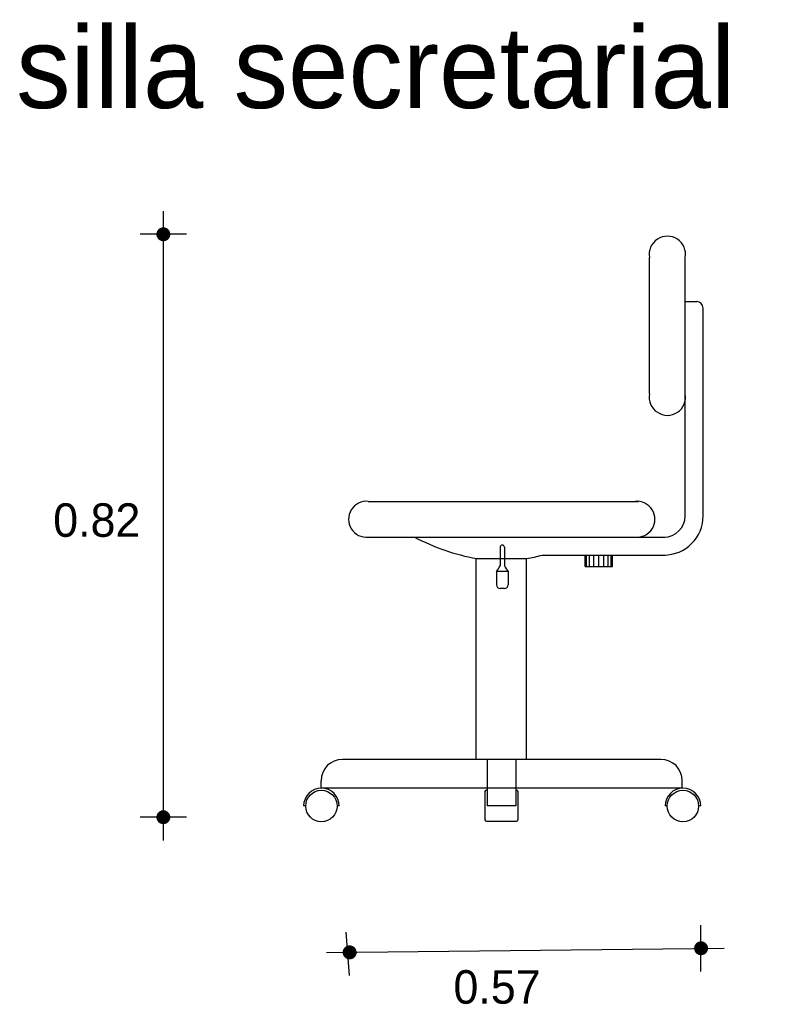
# Model space of a CAD drawing. Extents: x 1.9 to 2.97, y -3.95 to -2.57.
import ezdxf

# ---------------------------------------------------------------- set-up
doc = ezdxf.new("R2010")
doc.units = 0
doc.header["$MEASUREMENT"] = 0
for name, color, linetype in [('COTAS', 6, 'CONTINUOUS'), ('DIBUJO', 5, 'CONTINUOUS'), ('TEXTO', 4, 'CONTINUOUS')]:
    doc.layers.add(name, color=color, linetype=linetype)

msp = doc.modelspace()

# ---------------------------------------------------------------- linework, layer by layer
at = {"layer": 'COTAS'}
for p, q in [((2.0986, -2.8396), (2.0986, -3.7178)), ((2.1311, -2.872), (2.0662, -2.872)), ((2.1311, -3.6853), (2.0662, -3.6853)), ((2.3587, -3.9063), (2.3539, -3.8459)), ((2.8491, -3.9006), (2.8491, -3.8357)), ((2.3262, -3.8739), (2.8816, -3.8682))]:
    msp.add_line(p, q, dxfattribs=at)
at = {"layer": 'COTAS', "const_width": 0.00974}
for points in [[(2.0938, -2.872, 1), (2.1035, -2.872, 1)], [(2.0938, -3.6853, 1), (2.1035, -3.6853, 1)], [(2.8443, -3.8682, 1), (2.854, -3.8682, 1)], [(2.3538, -3.8739, 1), (2.3636, -3.8739, 1)]]:
    msp.add_lwpolyline(points, format="xyb", close=True, dxfattribs=at)
at = {"layer": 'DIBUJO'}
for p, q in [((2.7772, -3.0946), (2.7772, -2.9046)), ((2.8272, -3.0946), (2.8272, -2.9046)), ((2.8273, -2.9659), (2.8431, -2.9659)), ((2.8521, -3.2646), (2.8521, -2.9749)), ((2.8271, -3.2646), (2.8271, -3.0897)), ((2.3846, -3.2446), (2.762, -3.2446)), ((2.3846, -3.2946), (2.762, -3.2946)), ((2.762, -3.2946), (2.7991, -3.2946)), ((2.5687, -3.3087), (2.5687, -3.3346)), ((2.5748, -3.3087), (2.5748, -3.3346)), ((2.6275, -3.3196), (2.7991, -3.3196)), ((2.6873, -3.3356), (2.6873, -3.3196)), ((2.6893, -3.3356), (2.6893, -3.3196)), ((2.6933, -3.3356), (2.6933, -3.3196)), ((2.6993, -3.3356), (2.6993, -3.3196)), ((2.7067, -3.3356), (2.7067, -3.3196)), ((2.7136, -3.3356), (2.7136, -3.3196)), ((2.7196, -3.3356), (2.7196, -3.3196)), ((2.7236, -3.3356), (2.7236, -3.3196)), ((2.7256, -3.3356), (2.7256, -3.3196)), ((2.5355, -3.6046), (2.5355, -3.3246)), ((2.6055, -3.3246), (2.5355, -3.3246)), ((2.6055, -3.6046), (2.6055, -3.3246)), ((2.6873, -3.3356), (2.7256, -3.3356)), ((2.5637, -3.3426), (2.5637, -3.3611)), ((2.5798, -3.3426), (2.5637, -3.3426)), ((2.5798, -3.3426), (2.5798, -3.3611)), ((2.5748, -3.3661), (2.5687, -3.3661)), ((2.793, -3.6046), (2.3487, -3.6046)), ((2.5505, -3.6046), (2.5505, -3.6696)), ((2.5905, -3.6046), (2.5905, -3.6696)), ((2.3187, -3.6446), (2.3187, -3.6346)), ((2.823, -3.6446), (2.823, -3.6346)), ((2.823, -3.6446), (2.3187, -3.6446)), ((2.5475, -3.6496), (2.5475, -3.6888)), ((2.5505, -3.6476), (2.5495, -3.6476)), ((2.5915, -3.6476), (2.5905, -3.6476)), ((2.5935, -3.6496), (2.5935, -3.6888)), ((2.2974, -3.6696), (2.2944, -3.6696)), ((2.3442, -3.6696), (2.3412, -3.6696)), ((2.5905, -3.6696), (2.5505, -3.6696)), ((2.802, -3.6696), (2.799, -3.6696)), ((2.8488, -3.6696), (2.8458, -3.6696)), ((2.5495, -3.6908), (2.5915, -3.6908))]:
    msp.add_line(p, q, dxfattribs=at)
for centre in [(2.3193, -3.6697), (2.8239, -3.6697)]:
    msp.add_circle(centre, 0.0219, dxfattribs=at)
for centre, radius, start, end in [((2.8022, -2.9), 0.0254, 349.6111, 190.3889), ((2.8431, -2.9749), 0.009, 0, 90), ((2.8022, -3.0992), 0.0254, 169.6111, 10.3889), ((2.3822, -3.2696), 0.0251, 84.5371, 275.4629), ((2.7596, -3.2696), 0.0251, 264.5371, 95.4629), ((2.7971, -3.2646), 0.03, 270, 0), ((2.7971, -3.2646), 0.055, 270, 0), ((2.5935, -3.0194), 0.3106, 242.3577, 259.2507), ((2.5717, -3.3087), 0.00306, 0, 180), ((2.5476, -3.0194), 0.3106, 280.7493, 284.9049), ((2.4885, -3.2901), 0.0916, 325.0941, 331.0038), ((2.6549, -3.2901), 0.0916, 209.0187, 214.9059), ((2.5687, -3.3611), 0.005, 180, 270), ((2.5748, -3.3611), 0.005, 270, 360), ((2.3487, -3.6346), 0.03, 90, 180), ((2.793, -3.6346), 0.03, 0, 90), ((2.3193, -3.6697), 0.0249, 0.223, 179.777), ((2.5495, -3.6496), 0.002, 90, 180), ((2.5915, -3.6496), 0.002, 360, 90), ((2.8239, -3.6697), 0.0249, 0.223, 179.777), ((2.5495, -3.6888), 0.002, 180, 270), ((2.5915, -3.6888), 0.002, 270, 0)]:
    msp.add_arc(centre, radius, start, end, dxfattribs=at)

# ---------------------------------------------------------------- texts
at = {"layer": 'COTAS'}
for s, p in [('0.82', (1.9449, -3.2941)), ('0.57', (2.5036, -3.9455))]:
    msp.add_text(s, height=0.04675, dxfattribs=at).set_placement(p)
at = {"layer": 'TEXTO'}
msp.add_text('silla secretarial', height=0.113495, dxfattribs=at).set_placement((1.8932, -2.6958))

doc.saveas('drawing.dxf')
